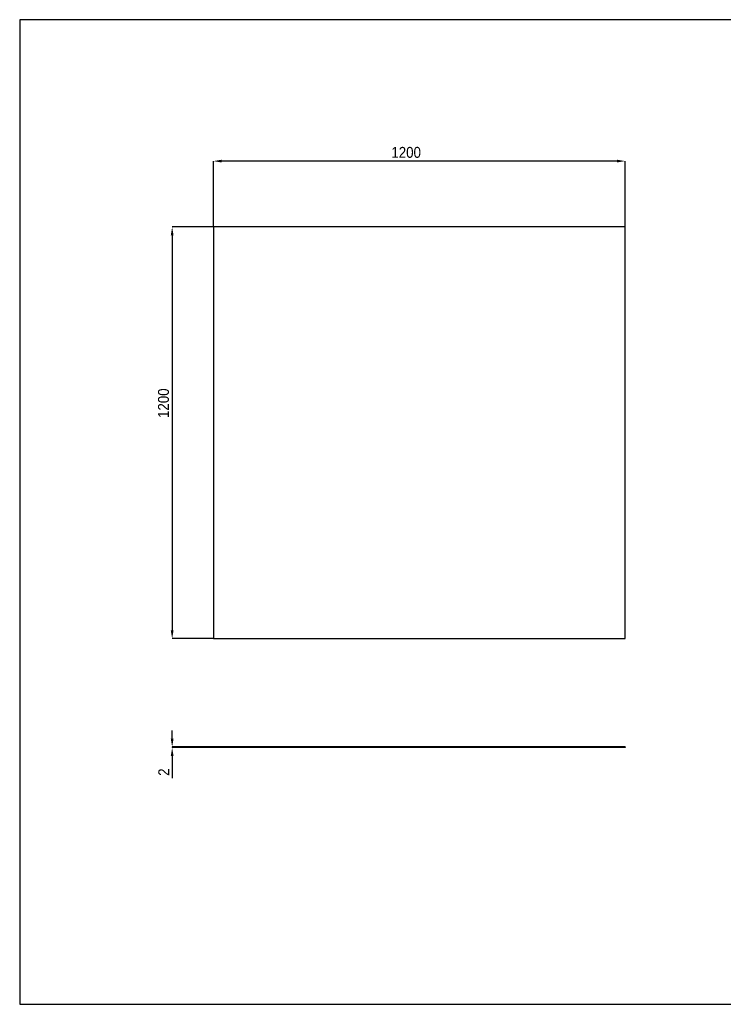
# Model space of a CAD drawing. Header units: millimetres. Extents: x 24 to 4124, y 25 to 2895.
# Tile 1 of 2: x 24 to 2074, y 25 to 2895. Entities that reach past the tile are written whole.
import ezdxf

# ---------------------------------------------------------------- set-up
doc = ezdxf.new("R2010")
doc.units = ezdxf.units.MM
doc.header["$LTSCALE"] = 12
doc.header["$PDSIZE"] = -1
doc.linetypes.add('SLD-Solido', pattern=[0])
doc.layers.add('QUOTE', color=1, linetype='SLD-Solido')
doc.layers.add('SCHIZZI', color=9, linetype='Continuous')
doc.styles.add('SLDTEXTSTYLE0', font='Gothic.ttf', dxfattribs={"width": 0.913})
doc.dimstyles.new('SLDDIMSTYLE0', dxfattribs={"dimtxt": 31.75, "dimasz": 24, "dimexe": 0, "dimexo": 0.0625, "dimgap": 7.9375, "dimtad": 1, "dimdec": 1, "dimrnd": 1e-09, "dimzin": 12, "dimdsep": 46, "dimtxsty": 'SLDTEXTSTYLE0', "dimsah": 1, "dimcen": 0.09, "dimadec": 0, "dimazin": 3, "dimtfac": 1, "dimtdec": 1, "dimtofl": 0, "dimtmove": 0, "dimatfit": 3, "dimfxl": 0, "dimfrac": 2, "dimtolj": 1, "dimtzin": 12, "dimarcsym": 0})
doc.dimstyles.new('SLDDIMSTYLE1', dxfattribs={"dimtxt": 31.75, "dimasz": 24, "dimexe": 0, "dimexo": 0.0625, "dimgap": 7.9375, "dimtad": 1, "dimdec": 1, "dimrnd": 1e-09, "dimzin": 12, "dimdsep": 46, "dimtxsty": 'SLDTEXTSTYLE0', "dimsah": 1, "dimcen": 0.09, "dimadec": 0, "dimazin": 3, "dimtfac": 1, "dimtdec": 1, "dimtmove": 0, "dimatfit": 0, "dimfxl": 0, "dimfrac": 2, "dimtolj": 1, "dimtzin": 12, "dimarcsym": 0})

# ---------------------------------------------------------------- blocks, each defined once
blk = doc.blocks.new('_D')
at = {"layer": 'Defpoints', "color": 0}
for p in [(588.2, 2483.1), (588.2, 2291.1), (1788.2, 2291.1)]:
    blk.add_point(p, dxfattribs=at)
at = {"layer": 'QUOTE', "color": 0, "lineweight": -2}
for p, q in [((588.2, 2291.2), (588.2, 2483.1)), ((1764.2, 2483.1), (612.2, 2483.1)), ((1788.2, 2291.2), (1788.2, 2483.1))]:
    blk.add_line(p, q, dxfattribs=at)
at = {"layer": 'QUOTE', "color": 0}
for points in [[(612.2, 2487.1), (612.2, 2479.1), (588.2, 2483.1)], [(1764.2, 2487.1), (1764.2, 2479.1), (1788.2, 2483.1)]]:
    blk.add_solid(points, dxfattribs=at)
at = {"layer": 'QUOTE', "color": 0, "insert": (1149.9, 2524.4), "char_height": 31.75, "attachment_point": 2, "style": 'SLDTEXTSTYLE0'}
blk.add_mtext('\\A1;1200', dxfattribs=at)
blk = doc.blocks.new('_D_1')
at = {"layer": 'Defpoints', "color": 0}
for p in [(588.2, 2291.1), (468.2, 1091.1), (588.2, 1091.1)]:
    blk.add_point(p, dxfattribs=at)
at = {"layer": 'QUOTE', "color": 0, "lineweight": -2}
for p, q in [((588.1, 2291.1), (468.2, 2291.1)), ((468.2, 2267.1), (468.2, 1115.1)), ((588.1, 1091.1), (468.2, 1091.1))]:
    blk.add_line(p, q, dxfattribs=at)
at = {"layer": 'QUOTE', "color": 0}
for points in [[(464.2, 2267.1), (472.2, 2267.1), (468.2, 2291.1)], [(464.2, 1115.1), (472.2, 1115.1), (468.2, 1091.1)]]:
    blk.add_solid(points, dxfattribs=at)
at = {"layer": 'QUOTE', "color": 0, "insert": (426.9, 1777.4), "char_height": 31.75, "attachment_point": 2, "rotation": 90, "style": 'SLDTEXTSTYLE0'}
blk.add_mtext('\\A1;1200', dxfattribs=at)
blk = doc.blocks.new('_D_3')
at = {"layer": 'Defpoints', "color": 0}
for p in [(588.2, 775.4), (468.2, 773.4), (588.2, 773.4)]:
    blk.add_point(p, dxfattribs=at)
at = {"layer": 'QUOTE', "color": 0, "lineweight": -2}
for p, q in [((468.2, 799.4), (468.2, 823.4)), ((588.1, 775.4), (468.2, 775.4)), ((468.2, 775.4), (468.2, 773.4)), ((588.1, 773.4), (468.2, 773.4)), ((468.2, 749.4), (468.2, 684.2))]:
    blk.add_line(p, q, dxfattribs=at)
at = {"layer": 'QUOTE', "color": 0}
for points in [[(464.2, 799.4), (472.2, 799.4), (468.2, 775.4)], [(464.2, 749.4), (472.2, 749.4), (468.2, 773.4)]]:
    blk.add_solid(points, dxfattribs=at)
at = {"layer": 'QUOTE', "color": 0, "insert": (427.7, 702), "char_height": 31.75, "attachment_point": 2, "rotation": 90, "style": 'SLDTEXTSTYLE0'}
blk.add_mtext('\\A1;2', dxfattribs=at)

msp = doc.modelspace()

# ---------------------------------------------------------------- linework, layer by layer
for p, q in [((1788.16, 2291.15), (588.16, 2291.15)), ((588.16, 2291.15), (588.16, 1091.15)), ((1788.16, 1091.15), (1788.16, 2291.15)), ((588.16, 1091.15), (1788.16, 1091.15)), ((588.16, 775.43), (588.16, 773.43)), ((1788.16, 775.43), (588.16, 775.43)), ((1788.16, 775.43), (1788.16, 773.43)), ((1788.16, 773.43), (588.16, 773.43))]:
    msp.add_line(p, q)
at = {"layer": 'SCHIZZI', "color": 7}
msp.add_lwpolyline([(4123.92, 25.27), (4123.72, 2895.27), (23.92, 2895.27), (23.92, 25.27)], close=True, dxfattribs=at)

# ---------------------------------------------------------------- dimensions: what is measured, and where the dimension line sits
at = {"layer": 'QUOTE'}
dim = msp.add_linear_dim(base=(588.16, 2483.15), p1=(1788.16, 2291.15), p2=(588.16, 2291.15), dimstyle='SLDDIMSTYLE0', dxfattribs=at)
dim.commit()
dim.dimension.update_dxf_attribs({"geometry": '_D', "text_midpoint": (1149.89, 2483.15), "dimtype": 160})
for base, p1, p2, dimstyle, picture, middle in [((468.16, 1091.15), (588.16, 2291.15), (588.16, 1091.15), 'SLDDIMSTYLE0', '_D_1', (468.16, 1777.39)), ((468.16, 773.43), (588.16, 775.43), (588.16, 773.43), 'SLDDIMSTYLE1', '_D_3', (468.16, 702))]:
    dim = msp.add_linear_dim(base=base, p1=p1, p2=p2, angle=90, dimstyle=dimstyle, dxfattribs=at)
    dim.commit()
    dim.dimension.update_dxf_attribs({"geometry": picture, "text_midpoint": middle, "dimtype": 160})

doc.saveas('drawing.dxf')
